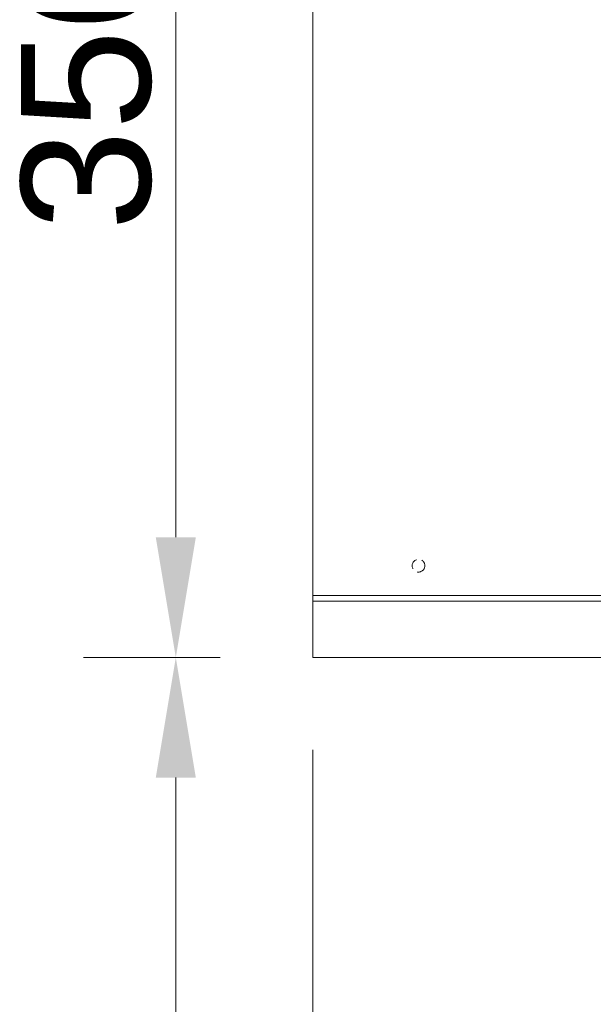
# Model space of a CAD drawing. Header units: millimetres. Extents: x -115221 to 194496, y -122556 to 375476.
# Tile 90 of 169: x 120232 to 120530, y -39589 to -39077. Entities that reach past the tile are written whole.
import ezdxf

# ---------------------------------------------------------------- set-up
doc = ezdxf.new("R2010")
doc.units = ezdxf.units.MM
doc.header["$PDMODE"] = 3
doc.header["$PDSIZE"] = -100
doc.linetypes.add('DASHED', pattern=[0.75, 0.5, -0.25])
doc.layers.add('Hidden (ANSI)', color=1, linetype='DASHED', lineweight=18)
doc.layers.add('Visible (ANSI)', color=7, linetype='Continuous', lineweight=15)
doc.layers.add('SSE PIPING', color=7, linetype='Continuous', lineweight=30, true_color=0x0512c2)
doc.layers.add('SSE SYS', color=7, linetype='Continuous', lineweight=15, true_color=0xeb0000)
doc.styles.add('Note Text (ANSI)', font='arial.ttf')
doc.dimstyles.new('1.', dxfattribs={"dimscale": 30, "dimtxt": 2.8, "dimasz": 2.5, "dimexe": 2, "dimexo": 2, "dimgap": 0.5, "dimtad": 1, "dimdec": 0, "dimrnd": 1e-08, "dimdsep": 46, "dimtxsty": 'Note Text (ANSI)', "dimcen": 0, "dimdle": 6, "dimclrd": 256, "dimclre": 256, "dimclrt": 256, "dimadec": 1, "dimazin": 2, "dimtfac": 0.785714, "dimtdec": 0, "dimtofl": 0, "dimtmove": 0, "dimatfit": 3, "dimfxl": 1, "dimtolj": 1, "dimlwd": -1, "dimlwe": -1, "dimarcsym": 1})

# ---------------------------------------------------------------- blocks, each defined once
blk = doc.blocks.new('CO2 CP')
at = {"layer": 'Hidden (ANSI)', "ltscale": 6.731654}
blk.add_circle((25.73, -311.18), 1.92, dxfattribs=at)
at = {"layer": 'Visible (ANSI)'}
for p, q in [((-6.35, -320.16), (-6.35, -7.81)), ((-6.35, -320.16), (433.65, -320.16)), ((-6.35, -321.88), (-6.35, -320.16)), ((433.65, -321.88), (-6.35, -321.88)), ((-6.35, -338.99), (-6.35, -321.88)), ((433.65, -338.99), (-6.35, -338.99))]:
    blk.add_line(p, q, dxfattribs=at)
blk = doc.blocks.new('*D96')
at = {"linetype": 'Continuous', "transparency": 16777216}
for p, q in [((-747.83, 24.94), (-747.83, -93.39)), ((-307.84, 24.94), (-307.84, -93.39)), ((-344.24, -65.39), (-711.43, -65.39))]:
    blk.add_line(p, q, dxfattribs=at)
at = {"transparency": 16777216}
for points in [[(-711.43, -59.32), (-711.43, -71.46), (-747.83, -65.39)], [(-344.24, -59.32), (-344.24, -71.46), (-307.84, -65.39)]]:
    blk.add_solid(points, dxfattribs=at)
at = {"layer": 'Defpoints', "color": 0, "transparency": 16777216}
for p in [(-747.83, 52.94), (-307.84, 52.94), (-747.83, -65.39)]:
    blk.add_point(p, dxfattribs=at)
at = {"transparency": 16777216, "insert": (-527.83, -38.37), "char_height": 39.2, "attachment_point": 5, "style": 'Note Text (ANSI)'}
blk.add_mtext('\\A1;450', dxfattribs=at)
blk = doc.blocks.new('*D97')
at = {"linetype": 'Continuous', "transparency": 16777216}
for p, q in [((-775.83, 52.94), (-817.31, 52.94)), ((-789.31, 16.54), (-789.31, -1371.12)), ((-775.83, -1407.52), (-817.31, -1407.52))]:
    blk.add_line(p, q, dxfattribs=at)
at = {"transparency": 16777216}
for points in [[(-795.38, 16.54), (-783.25, 16.54), (-789.31, 52.94)], [(-795.38, -1371.12), (-783.25, -1371.12), (-789.31, -1407.52)]]:
    blk.add_solid(points, dxfattribs=at)
at = {"layer": 'Defpoints', "color": 0, "transparency": 16777216}
for p in [(-747.83, 52.94), (-789.31, -1407.52), (-747.83, -1407.52)]:
    blk.add_point(p, dxfattribs=at)
at = {"transparency": 16777216, "insert": (-821.44, -677.29), "char_height": 39.2, "attachment_point": 5, "rotation": 90, "style": 'Note Text (ANSI)'}
blk.add_mtext('\\A1;1600 Aprox', dxfattribs=at)
blk = doc.blocks.new('*D98')
at = {"linetype": 'Continuous', "transparency": 16777216}
for p, q in [((-775.83, 402.94), (-817.31, 402.94)), ((-789.31, 89.34), (-789.31, 366.54)), ((-775.83, 52.94), (-817.31, 52.94))]:
    blk.add_line(p, q, dxfattribs=at)
at = {"transparency": 16777216}
for points in [[(-795.38, 366.54), (-783.25, 366.54), (-789.31, 402.94)], [(-795.38, 89.34), (-783.25, 89.34), (-789.31, 52.94)]]:
    blk.add_solid(points, dxfattribs=at)
at = {"layer": 'Defpoints', "color": 0, "transparency": 16777216}
for p in [(-789.31, 402.94), (-747.83, 402.94), (-747.83, 52.94)]:
    blk.add_point(p, dxfattribs=at)
at = {"transparency": 16777216, "insert": (-816.34, 227.94), "char_height": 39.2, "attachment_point": 5, "rotation": 90, "style": 'Note Text (ANSI)'}
blk.add_mtext('\\A1;350', dxfattribs=at)
blk = doc.blocks.new('SYSTEM ARR')
at = {"layer": 'SSE PIPING'}
blk.add_blockref('CO2 CP', (-741.48, 391.92), dxfattribs=at)
for base, p2, text, picture, middle in [((-789.31, 402.94), (-747.83, 402.94), '350', '*D98', (-816.34, 227.94)), ((-789.31, -1407.52), (-747.83, -1407.52), '1600 Aprox', '*D97', (-821.44, -677.29))]:
    dim = blk.add_linear_dim(base=base, p1=(-747.83, 52.94), p2=p2, angle=90, text=text, dimstyle='1.', override={"dimscale": 14, "dimasz": 2.6})
    dim.commit()
    dim.dimension.update_dxf_attribs({"geometry": picture, "text_midpoint": middle})
dim = blk.add_linear_dim(base=(-747.83, -65.39), p1=(-307.84, 52.94), p2=(-747.83, 52.94), text='450', dimstyle='1.', override={"dimscale": 14, "dimasz": 2.6})
dim.commit()
dim.dimension.update_dxf_attribs({"geometry": '*D96', "text_midpoint": (-527.83, -38.37)})

msp = doc.modelspace()

# ---------------------------------------------------------------- block references
at = {"layer": 'SSE SYS', "xscale": 1.71704, "yscale": 1.71704, "zscale": 1.71704}
msp.add_blockref('SYSTEM ARR', (121668.09, -39499.28), dxfattribs=at)

doc.saveas('drawing.dxf')
